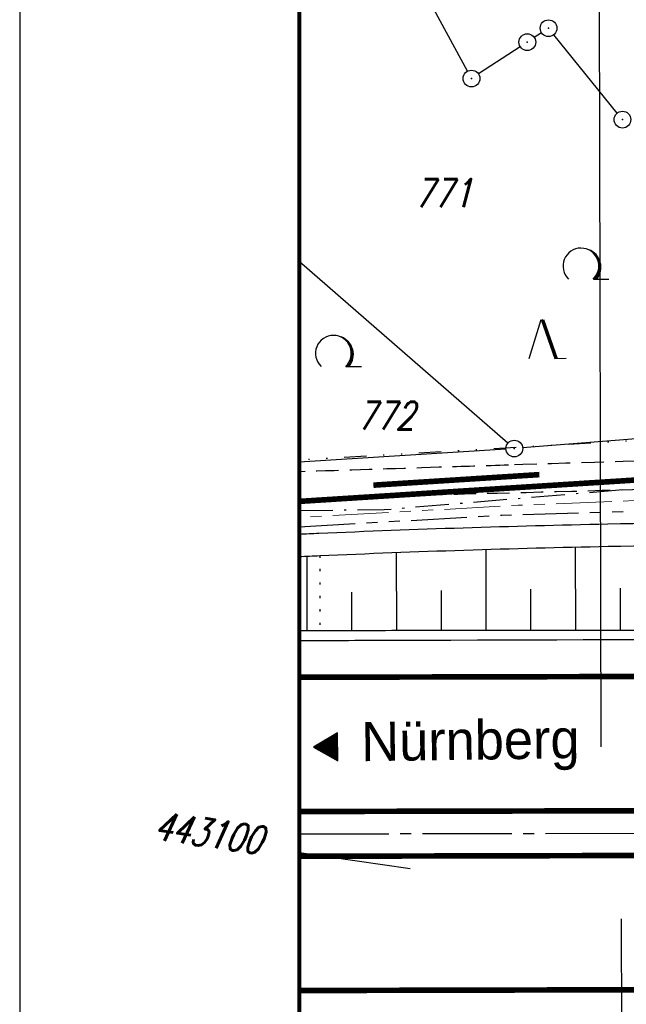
# Model space of a CAD drawing. Extents: x 0 to 1135, y 0 to 420.
# Tile 11 of 116: x 0 to 54, y 186 to 274. Entities that reach past the tile are written whole.
import ezdxf

# ---------------------------------------------------------------- set-up
doc = ezdxf.new("R2010")
doc.units = 0
doc.header["$LTSCALE"] = 2
doc.header["$MEASUREMENT"] = 0
for name, pattern in [('ACHSE', [5.5, 4, -0.5, 0.5, -0.5]), ('AUSGEZOGEN', [0]), ('BAB-FM2', [2.6, 1.5, -0.5, 0.1, -0.5]), ('GEMARKBAB', [3.7, 2, -0.5, 0.1, -0.5, 0.1, -0.5]), ('GESTRICH-X2', [1.5, 1, -0.5]), ('GETRENNTX3', [3.25, 1, -0.75, 0, -0.75, 0, -0.75]), ('PHANTOMX2', [5, 2.5, -0.5, 0.5, -0.5, 0.5, -0.5]), ('PUNKTX2_STR', [0.6, 0.1, -0.5])]:
    doc.linetypes.add(name, pattern=pattern)
doc.layers.get('0').update_dxf_attribs({"color": 8, "linetype": 'AUSGEZOGEN'})
for name, color, linetype in [('ACHSETOP', 250, 'ACHSE'), ('BAB_FM', 8, 'BAB-FM2'), ('BOESCHG', 8, 'AUSGEZOGEN'), ('FBRTOP', 8, 'AUSGEZOGEN'), ('FLSTNR', 8, 'AUSGEZOGEN'), ('GEMARKGRZ', 8, 'GEMARKBAB'), ('GRENZL', 8, 'AUSGEZOGEN'), ('GRENZL-BAB', 7, 'AUSGEZOGEN'), ('GRENZP', 8, 'AUSGEZOGEN'), ('Lichtwellenleiter COLT', 8, 'PHANTOMX2'), ('Lichtwellenleiter GLH', 8, 'PHANTOMX2'), ('MULDE', 8, 'AUSGEZOGEN'), ('NETZ', 250, 'AUSGEZOGEN'), ('NUTZUNG', 8, 'PUNKTX2_STR'), ('NZ', 8, 'AUSGEZOGEN'), ('RAHMEN', 250, 'AUSGEZOGEN'), ('RICHTUNG', 250, 'CONTINUOUS'), ('Telekom', 8, 'GETRENNTX3'), ('WALD', 8, 'AUSGEZOGEN'), ('WEG', 8, 'GESTRICH-X2')]:
    doc.layers.add(name, color=color, linetype=linetype)
doc.styles.add('ROMANS', font='romans.shx', dxfattribs={"width": 0.8})
doc.styles.add('UNIR-O', font='unir_o.shx')

# ---------------------------------------------------------------- blocks, each defined once
blk = doc.blocks.new('LW')
at = {"color": 0}
blk.add_line((1.183, 0.003), (2.575, 0.003), dxfattribs=at)
for centre, radius, start, end in [((0.065, 1.189), 1.6, 312.72017, 226.72491), ((0.169, 1.08), 1.681, 321.19916, 68.98443), ((0.083, 1.129), 1.668, 319.29157, 65.21007)]:
    blk.add_arc(centre, radius, start, end, dxfattribs=at)
blk = doc.blocks.new('NW')
at = {"color": 0}
for p, q in [((-1.088, 0), (-0.024, 3.474)), ((-0.024, 3.474), (1.193, -0.023)), ((0.077, 3.499), (1.294, 0.003)), ((0.189, 3.489), (1.406, -0.007)), ((1.177, -0.007), (2.227, 0.023))]:
    blk.add_line(p, q, dxfattribs=at)
blk = doc.blocks.new('RPFEIL')
at = {"color": 0}
for p, q in [((-0.002, 0), (-1.252, -2.165)), ((-0.452, -2.165), (-0.452, -0.78)), ((-0.352, -2.165), (-0.352, -0.607)), ((-0.252, -2.165), (-0.252, -0.433)), ((-0.152, -2.165), (-0.152, -0.26)), ((-0.052, -2.165), (-0.052, -0.087)), ((1.248, -2.165), (-0.002, 0)), ((0.048, -2.165), (0.048, -0.087)), ((0.148, -2.165), (0.148, -0.26)), ((0.248, -2.165), (0.248, -0.433)), ((0.348, -2.165), (0.348, -0.607)), ((0.448, -2.165), (0.448, -0.78)), ((-0.952, -2.165), (-0.952, -1.646)), ((-0.852, -2.165), (-0.852, -1.473)), ((-0.752, -2.165), (-0.752, -1.299)), ((-0.652, -2.165), (-0.652, -1.126)), ((-0.552, -2.165), (-0.552, -0.953)), ((0.548, -2.165), (0.548, -0.953)), ((0.648, -2.165), (0.648, -1.126)), ((0.748, -2.165), (0.748, -1.299)), ((0.848, -2.165), (0.848, -1.473)), ((0.948, -2.165), (0.948, -1.646)), ((-1.252, -2.165), (1.248, -2.165)), ((-1.152, -2.165), (-1.152, -1.992)), ((-1.052, -2.165), (-1.052, -1.819)), ((1.048, -2.165), (1.048, -1.819)), ((1.148, -2.165), (1.148, -1.992))]:
    blk.add_line(p, q, dxfattribs=at)
blk = doc.blocks.new('GST')
at = {"color": 0}
blk.add_circle((0, 0), 0.75, dxfattribs=at)
blk.add_point((0, 0), dxfattribs=at)

msp = doc.modelspace()

# ---------------------------------------------------------------- linework, layer by layer
at = {"layer": 'ACHSETOP'}
msp.add_lwpolyline([(25, 201.047), (103.855, 201.225), (178.855, 201.395), (253.855, 201.564), (278.854, 201.622), (303.855, 201.678), (328.854, 201.734), (353.854, 201.791), (360.18, 201.803), (378.854, 201.881), (403.854, 202.099), (428.851, 202.446), (453.846, 202.923), (478.839, 203.528), (503.828, 204.264), (528.813, 205.128), (553.794, 206.122), (578.768, 207.244)], dxfattribs=at)
at = {"layer": 'BAB_FM', "flags": 128}
msp.add_lwpolyline([(25, 229.959), (32.597, 230.036), (88.581, 234.736), (112.572, 237.219), (119.565, 239.243)], dxfattribs=at)
at = {"layer": 'BOESCHG'}
for p, q in [((33.708, 219.243), (33.691, 226.204)), ((41.708, 219.253), (41.701, 226.477)), ((49.708, 219.262), (49.7, 226.69)), ((25.708, 219.223), (25.692, 225.875)), ((37.708, 219.249), (37.705, 222.799)), ((45.708, 219.258), (45.704, 222.924)), ((53.708, 219.267), (53.704, 223.022)), ((29.708, 219.233), (29.7, 222.64))]:
    msp.add_line(p, q, dxfattribs=at)
msp.add_lwpolyline([(25, 219.222, -0.000018), (33.813, 219.244, -0.000355), (36.911, 219.249, 0.000039), (65.416, 219.281, 0.000622), (98.791, 219.362, 0.009084), (101.077, 219.412, 0.05784), (102.223, 219.592, -0.018725), (105.696, 220.419, -0.018034), (107.087, 220.643, -0.010213), (109.561, 220.901)], format="xyb", dxfattribs=at)
at = {"layer": 'FBRTOP', "const_width": 0.5}
for points in [[(778.203, 222.125, 0.000004), (815.608, 224.799, -0.000002), (853.013, 227.472, -0.000001), (902.886, 231.036, 0.000001), (950, 234.403, 0.000002)], [(778.488, 218.136, 0.000004), (815.893, 220.809, -0.000002), (853.298, 223.482, -0.000001), (903.171, 227.046, 0.000001), (950, 230.392, 0.000002)], [(703.395, 216.78, -0.000001), (715.863, 217.671, 0.000009)], [(703.68, 212.79, -0.000001), (716.148, 213.681, 0.000009)]]:
    msp.add_lwpolyline(points, format="xyb", dxfattribs=at)
at = {"layer": 'FBRTOP'}
msp.add_lwpolyline([(109.53, 218.308, 0.002275), (33.816, 218.327, 0.000052), (25, 218.307)], format="xyb", dxfattribs=at)
at = {"layer": 'FBRTOP', "const_width": 0.5}
for points in [[(25, 215.047), (103.824, 215.225)], [(25, 203.047), (103.851, 203.225)], [(25, 199.047), (103.86, 199.225)], [(25, 187.047), (103.887, 187.225)]]:
    msp.add_lwpolyline(points, dxfattribs=at)
at = {"layer": 'GEMARKGRZ', "const_width": 0.5, "flags": 128}
msp.add_lwpolyline([(46.46, 233.16), (31.622, 232.217)], dxfattribs=at)
at = {"layer": 'GRENZL'}
for p, q in [((40.036, 269.22), (33.174, 281.834)), ((46.656, 272.647), (46.008, 272.223)), ((53.411, 265.474), (47.755, 272.475)), ((44.752, 271.403), (41.022, 268.971)), ((43.652, 235.978), (25, 252.204)), ((74.882, 237.921), (44.966, 235.546)), ((43.47, 235.439), (25, 234.261))]:
    msp.add_line(p, q, dxfattribs=at)
at = {"layer": 'GRENZL-BAB', "const_width": 0.5, "flags": 128}
msp.add_lwpolyline([(77.978, 234.131), (25, 230.767)], dxfattribs=at)
at = {"layer": 'Lichtwellenleiter COLT', "lineweight": 0, "flags": 128}
msp.add_lwpolyline([(950, 259.601), (923.335, 255.82), (884.59, 254.386), (814.614, 254.417), (812.914, 254.416), (774.845, 252.903), (773.512, 252.803), (741.388, 247.382), (716.979, 245.335), (691.247, 246.922), (664.529, 248.468), (619.537, 250.417), (578.008, 247.868), (545.208, 245.554), (513.306, 241.868), (469.511, 233.598), (458.206, 234.062), (412.593, 237.335), (384.381, 236.059), (378.186, 235.875), (316.617, 232.659), (292.349, 231.215), (274.962, 229.446), (250.391, 229.211), (230.641, 229.571), (207.45, 231.076), (188.27, 232.291), (169.17, 229.435), (144.002, 230.95), (128.163, 231.919), (100.604, 232.664), (44.575, 230.425), (25, 229.327)], dxfattribs=at)
at = {"layer": 'Lichtwellenleiter GLH', "flags": 128}
msp.add_lwpolyline([(25, 228.507), (43.103, 229.53), (76.555, 230.602), (96.61, 232.897)], dxfattribs=at)
at = {"layer": 'MULDE'}
for points in [[(25, 227.846, -0.000014), (26.745, 227.923, -0.00584), (52.573, 228.754, 0.008308), (70.676, 229.425, 0.00299), (74.689, 229.665, -0.000648), (93.259, 230.862, -0.00239), (97.163, 231.09, -0.000947), (107.003, 231.598, -0.000947)], [(25, 225.845, -0.000015), (26.833, 225.925, -0.00584), (52.614, 226.754, 0.008308), (70.783, 227.428, 0.00299), (74.82, 227.669, -0.000648), (93.385, 228.866, -0.00239), (97.27, 229.092, -0.000947), (107.103, 229.6, -0.000947)]]:
    msp.add_lwpolyline(points, format="xyb", dxfattribs=at)
at = {"layer": 'NETZ'}
msp.add_line((25.02, 199.371), (34.921, 197.967), dxfattribs=at)
at = {"layer": 'NUTZUNG'}
msp.add_line((26.833, 225.925), (26.818, 219.227), dxfattribs=at)
at = {"layer": 'NZ'}
for p, q in [((51.998, 208.827), (51.71, 336.095)), ((53.772, 193.465), (54.11, 43.932))]:
    msp.add_line(p, q, dxfattribs=at)
at = {"layer": 'RAHMEN'}
msp.add_line((0, 420), (0, 0), dxfattribs=at)
at = {"layer": 'RAHMEN', "const_width": 0.35}
msp.add_lwpolyline([(25, 5), (1130, 5), (1130, 415), (25, 415), (25, 5)], dxfattribs=at)
at = {"layer": 'Telekom', "flags": 128}
msp.add_lwpolyline([(126.571, 200.201), (126.243, 220.101), (124.207, 228.108), (120.72, 235.248), (119.056, 237.414), (110.933, 235.436), (98.605, 236.297), (79.899, 237.664), (52.941, 236.082), (25, 234.455)], dxfattribs=at)
at = {"layer": 'WEG'}
msp.add_lwpolyline([(106.096, 235.403, 0.008435), (105.402, 235.624, 0.026783), (101.19, 236.641, 0.027737), (96.313, 237.268, 0.039145), (92.827, 237.248, 0.001511), (87.835, 236.812, 0.000939), (79.809, 236.071, 0.002913), (67.51, 234.841, -0.017977), (65.511, 234.702, -0.000494), (64.22, 234.66, 0.000031), (43.702, 234.009, 0.000025), (37.502, 233.812, 0.000012), (25, 233.413)], format="xyb", dxfattribs=at)
at = {"layer": 'WEG', "flags": 128}
msp.add_lwpolyline([(118.409, 220.273, 0.138451), (115.131, 226.961, 0.06565), (113.012, 228.896, 0.020428), (109.766, 230.968, 0.030852), (107.486, 232.113, 0.057238), (100.678, 234.142, 0.050936), (92.723, 234.727, 0.030605), (79.94, 233.579, -0.027389), (65.668, 232.206, -0.004705), (43.906, 231.514, 0.004759), (25, 230.91, 0.010202)], format="xyb", dxfattribs=at)

# ---------------------------------------------------------------- block references
at = {"layer": 'GRENZP'}
for p in [(47.284, 273.058), (45.38, 271.813), (40.394, 268.561), (53.883, 264.891), (44.218, 235.486)]:
    msp.add_blockref('GST', p, dxfattribs=at)
at = {"layer": 'RICHTUNG', "rotation": 90.40146844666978}
msp.add_blockref('RPFEIL', (26.254, 208.814), dxfattribs=at)
at = {"layer": 'WALD'}
for name, p in [('LW', (50.108, 250.616)), ('NW', (46.643, 243.55)), ('LW', (27.98, 242.814))]:
    msp.add_blockref(name, p, dxfattribs=at)

# ---------------------------------------------------------------- texts
at = {"layer": 'FLSTNR', "style": 'ROMANS', "oblique": 15, "width": 0.8}
for s, p in [('771', (35.304, 257.069)), ('772', (30.172, 237.179))]:
    msp.add_text(s, height=2.5, dxfattribs=at).set_placement(p)
at = {"layer": 'NETZ', "style": 'ROMANS', "oblique": 16.6, "width": 0.75}
msp.add_text('443100', height=2.5, rotation=351.9288, dxfattribs=at).set_placement((11.911, 200.579))
at = {"layer": 'RICHTUNG', "style": 'UNIR-O'}
msp.add_text('Nürnberg', height=3.5, rotation=0.80222, dxfattribs=at).set_placement((30.561, 207.54))

doc.saveas('drawing.dxf')
